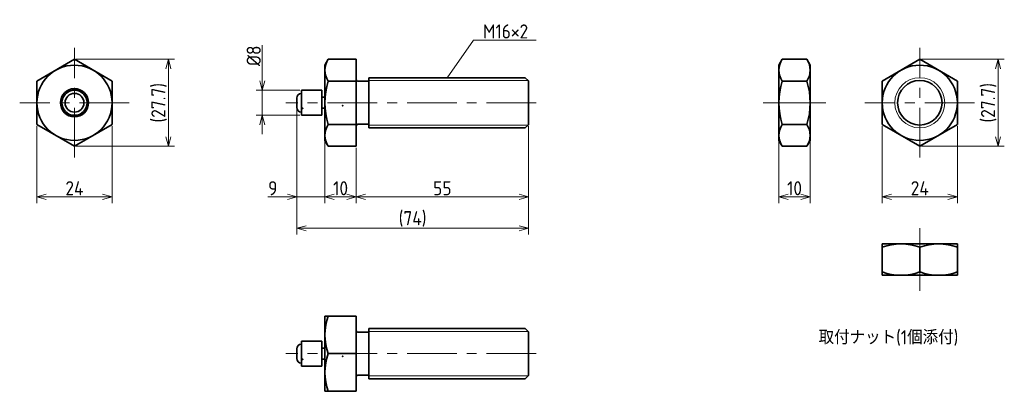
# Model space of a CAD drawing. Header units: millimetres. Extents: x 52 to 367, y 103 to 221.
import ezdxf

# ---------------------------------------------------------------- set-up
doc = ezdxf.new("R2010")
doc.units = ezdxf.units.MM
doc.linetypes.add('CENTER', pattern=[50.8, 31.75, -6.35, 6.35, -6.35])
doc.layers.get('0').update_dxf_attribs({"plot": 0})
doc.layers.add('図形', color=7, linetype='Continuous', lineweight=35)
doc.layers.add('寸法・文字', color=3, linetype='Continuous', lineweight=18)
doc.layers.get('0').off()
doc.styles.add('Dimension', font='isocp.shx', dxfattribs={"bigfont": 'bigfont.shx'})
doc.dimstyles.new('DXF用', dxfattribs={"dimtxt": 4.5, "dimasz": 3, "dimexe": 2, "dimexo": 0.5, "dimgap": 0.5, "dimtad": 1, "dimdec": 3, "dimdsep": 46, "dimtxsty": 'Dimension', "dimblk": 'OPEN30', "dimcen": 2.5, "dimclrd": 3, "dimclre": 3, "dimclrt": 3, "dimazin": 2, "dimtfac": 1, "dimtdec": 3, "dimtmove": 0, "dimatfit": 3, "dimldrblk": 'OPEN30', "dimfxl": 1, "dimlwd": 18, "dimlwe": 18, "dimarcsym": 0})
doc.dimstyles.new('DXF用-2', dxfattribs={"dimtxt": 4.5, "dimasz": 3, "dimexe": 2, "dimexo": 0.5, "dimgap": 0.5, "dimtad": 1, "dimdec": 3, "dimdsep": 46, "dimtxsty": 'Dimension', "dimblk": 'OPEN30', "dimcen": 2.5, "dimclrd": 3, "dimclre": 3, "dimclrt": 3, "dimazin": 2, "dimtfac": 1, "dimtdec": 3, "dimtmove": 0, "dimatfit": 1, "dimldrblk": 'OPEN30', "dimfxl": 1, "dimlwd": 18, "dimlwe": 18, "dimarcsym": 0})

# ---------------------------------------------------------------- blocks, each defined once
blk = doc.blocks.new('_Open30')
at = {"color": 0, "linetype": 'ByBlock', "lineweight": -2}
for p, q in [((-1, 0.27), (0, 0)), ((0, 0), (-1, -0.27)), ((0, 0), (-1, 0))]:
    blk.add_line(p, q, dxfattribs=at)
blk = doc.blocks.new('*D5')
at = {"layer": 'Defpoints', "color": 0}
for p in [(58, 188.07), (82, 188.07), (82, 165)]:
    blk.add_point(p, dxfattribs=at)
at = {"layer": '寸法・文字', "color": 3, "lineweight": 18}
for p, q in [((58, 187.57), (58, 163)), ((82, 187.57), (82, 163)), ((61, 165), (79, 165))]:
    blk.add_line(p, q, dxfattribs=at)
at = {"layer": '寸法・文字', "color": 3, "lineweight": 18, "xscale": 3, "yscale": 3, "zscale": 3, "rotation": 180}
blk.add_blockref('_Open30', (58, 165), dxfattribs=at)
at = {"layer": '寸法・文字', "color": 3, "lineweight": 18, "xscale": 3, "yscale": 3, "zscale": 3}
blk.add_blockref('_Open30', (82, 165), dxfattribs=at)
at = {"layer": '寸法・文字', "color": 3, "insert": (70, 167.75), "char_height": 4.5, "attachment_point": 5, "style": 'Dimension'}
blk.add_mtext('24', dxfattribs=at)
blk = doc.blocks.new('*D6')
at = {"layer": 'Defpoints', "color": 0}
for p in [(70, 208.86), (100, 208.86), (70, 181.14)]:
    blk.add_point(p, dxfattribs=at)
at = {"layer": '寸法・文字', "color": 3, "lineweight": 18}
for p, q in [((70.5, 208.86), (102, 208.86)), ((100, 184.14), (100, 205.86)), ((70.5, 181.14), (102, 181.14))]:
    blk.add_line(p, q, dxfattribs=at)
at = {"layer": '寸法・文字', "color": 3, "lineweight": 18, "xscale": 3, "yscale": 3, "zscale": 3}
for p, rotation in [((100, 208.86), 90), ((100, 181.14), 270)]:
    blk.add_blockref('_Open30', p, dxfattribs=dict(at, rotation=rotation))
at = {"layer": '寸法・文字', "color": 3, "insert": (97.03, 195), "char_height": 4.5, "attachment_point": 5, "rotation": 90, "style": 'Dimension'}
blk.add_mtext('(27.7)', dxfattribs=at)
blk = doc.blocks.new('*D7')
at = {"layer": 'Defpoints', "color": 0}
for p in [(142.5, 199), (130, 191), (142.5, 191)]:
    blk.add_point(p, dxfattribs=at)
at = {"layer": '寸法・文字', "color": 3, "lineweight": 18}
for p, q in [((130, 202), (130, 213.425)), ((142, 199), (128, 199)), ((130, 191), (130, 199)), ((142, 191), (128, 191)), ((130, 188), (130, 185))]:
    blk.add_line(p, q, dxfattribs=at)
at = {"layer": '寸法・文字', "color": 3, "lineweight": 18, "xscale": 3, "yscale": 3, "zscale": 3}
for p, rotation in [((130, 199), 270), ((130, 191), 90)]:
    blk.add_blockref('_Open30', p, dxfattribs=dict(at, rotation=rotation))
at = {"layer": '寸法・文字', "color": 3, "insert": (127.25, 210), "char_height": 4.5, "attachment_point": 5, "rotation": 90, "style": 'Dimension'}
blk.add_mtext('%%c8', dxfattribs=at)
blk = doc.blocks.new('*D8')
at = {"layer": 'Defpoints', "color": 0}
for p in [(141, 193.5), (150, 183), (150, 165)]:
    blk.add_point(p, dxfattribs=at)
at = {"layer": '寸法・文字', "color": 3, "lineweight": 18}
for p, q in [((141, 193), (141, 163)), ((150, 182.5), (150, 163)), ((138, 165), (131.71, 165)), ((150, 165), (141, 165)), ((153, 165), (156, 165))]:
    blk.add_line(p, q, dxfattribs=at)
at = {"layer": '寸法・文字', "color": 3, "lineweight": 18, "xscale": 3, "yscale": 3, "zscale": 3}
blk.add_blockref('_Open30', (141, 165), dxfattribs=at)
at = {"layer": '寸法・文字', "color": 3, "lineweight": 18, "xscale": 3, "yscale": 3, "zscale": 3, "rotation": 180}
blk.add_blockref('_Open30', (150, 165), dxfattribs=at)
at = {"layer": '寸法・文字', "color": 3, "insert": (133.35, 167.75), "char_height": 4.5, "attachment_point": 5, "style": 'Dimension'}
blk.add_mtext('9', dxfattribs=at)
blk = doc.blocks.new('*D9')
at = {"layer": 'Defpoints', "color": 0}
for p in [(150, 183), (160, 181.14), (160, 165)]:
    blk.add_point(p, dxfattribs=at)
at = {"layer": '寸法・文字', "color": 3, "lineweight": 18}
for p, q in [((150, 182.5), (150, 163)), ((160, 180.64), (160, 163)), ((153, 165), (157, 165))]:
    blk.add_line(p, q, dxfattribs=at)
at = {"layer": '寸法・文字', "color": 3, "lineweight": 18, "xscale": 3, "yscale": 3, "zscale": 3, "rotation": 180}
blk.add_blockref('_Open30', (150, 165), dxfattribs=at)
at = {"layer": '寸法・文字', "color": 3, "lineweight": 18, "xscale": 3, "yscale": 3, "zscale": 3}
blk.add_blockref('_Open30', (160, 165), dxfattribs=at)
at = {"layer": '寸法・文字', "color": 3, "insert": (155, 167.75), "char_height": 4.5, "attachment_point": 5, "style": 'Dimension'}
blk.add_mtext('10', dxfattribs=at)
blk = doc.blocks.new('*D10')
at = {"layer": 'Defpoints', "color": 0}
for p in [(215, 188), (160, 181.14), (215, 165)]:
    blk.add_point(p, dxfattribs=at)
at = {"layer": '寸法・文字', "color": 3, "lineweight": 18}
for p, q in [((215, 187.5), (215, 163)), ((160, 180.64), (160, 163)), ((163, 165), (212, 165))]:
    blk.add_line(p, q, dxfattribs=at)
at = {"layer": '寸法・文字', "color": 3, "lineweight": 18, "xscale": 3, "yscale": 3, "zscale": 3, "rotation": 180}
blk.add_blockref('_Open30', (160, 165), dxfattribs=at)
at = {"layer": '寸法・文字', "color": 3, "lineweight": 18, "xscale": 3, "yscale": 3, "zscale": 3}
blk.add_blockref('_Open30', (215, 165), dxfattribs=at)
at = {"layer": '寸法・文字', "color": 3, "insert": (187.5, 167.75), "char_height": 4.5, "attachment_point": 5, "style": 'Dimension'}
blk.add_mtext('55', dxfattribs=at)
blk = doc.blocks.new('*D11')
at = {"layer": 'Defpoints', "color": 0}
for p in [(141, 193.5), (215, 188), (215, 155)]:
    blk.add_point(p, dxfattribs=at)
at = {"layer": '寸法・文字', "color": 3, "lineweight": 18}
for p, q in [((141, 193), (141, 153)), ((215, 187.5), (215, 153)), ((144, 155), (212, 155))]:
    blk.add_line(p, q, dxfattribs=at)
at = {"layer": '寸法・文字', "color": 3, "lineweight": 18, "xscale": 3, "yscale": 3, "zscale": 3, "rotation": 180}
blk.add_blockref('_Open30', (141, 155), dxfattribs=at)
at = {"layer": '寸法・文字', "color": 3, "lineweight": 18, "xscale": 3, "yscale": 3, "zscale": 3}
blk.add_blockref('_Open30', (215, 155), dxfattribs=at)
at = {"layer": '寸法・文字', "color": 3, "insert": (178, 157.975), "char_height": 4.5, "attachment_point": 5, "style": 'Dimension'}
blk.add_mtext('(74)', dxfattribs=at)
blk = doc.blocks.new('*D12')
at = {"layer": 'Defpoints', "color": 0}
for p in [(295, 183), (305, 183), (305, 165)]:
    blk.add_point(p, dxfattribs=at)
at = {"layer": '寸法・文字', "color": 3, "lineweight": 18}
for p, q in [((295, 182.5), (295, 163)), ((305, 182.5), (305, 163)), ((298, 165), (302, 165))]:
    blk.add_line(p, q, dxfattribs=at)
at = {"layer": '寸法・文字', "color": 3, "lineweight": 18, "xscale": 3, "yscale": 3, "zscale": 3, "rotation": 180}
blk.add_blockref('_Open30', (295, 165), dxfattribs=at)
at = {"layer": '寸法・文字', "color": 3, "lineweight": 18, "xscale": 3, "yscale": 3, "zscale": 3}
blk.add_blockref('_Open30', (305, 165), dxfattribs=at)
at = {"layer": '寸法・文字', "color": 3, "insert": (300, 167.75), "char_height": 4.5, "attachment_point": 5, "style": 'Dimension'}
blk.add_mtext('10', dxfattribs=at)
blk = doc.blocks.new('*D13')
at = {"layer": 'Defpoints', "color": 0}
for p in [(328, 188.07), (352, 188.07), (352, 165)]:
    blk.add_point(p, dxfattribs=at)
at = {"layer": '寸法・文字', "color": 3, "lineweight": 18}
for p, q in [((328, 187.57), (328, 163)), ((352, 187.57), (352, 163)), ((331, 165), (349, 165))]:
    blk.add_line(p, q, dxfattribs=at)
at = {"layer": '寸法・文字', "color": 3, "lineweight": 18, "xscale": 3, "yscale": 3, "zscale": 3, "rotation": 180}
blk.add_blockref('_Open30', (328, 165), dxfattribs=at)
at = {"layer": '寸法・文字', "color": 3, "lineweight": 18, "xscale": 3, "yscale": 3, "zscale": 3}
blk.add_blockref('_Open30', (352, 165), dxfattribs=at)
at = {"layer": '寸法・文字', "color": 3, "insert": (340, 167.75), "char_height": 4.5, "attachment_point": 5, "style": 'Dimension'}
blk.add_mtext('24', dxfattribs=at)
blk = doc.blocks.new('*D14')
at = {"layer": 'Defpoints', "color": 0}
for p in [(340, 208.86), (340, 181.14), (365, 181.14)]:
    blk.add_point(p, dxfattribs=at)
at = {"layer": '寸法・文字', "color": 3, "lineweight": 18}
for p, q in [((340.5, 208.86), (367, 208.86)), ((365, 205.86), (365, 184.14)), ((340.5, 181.14), (367, 181.14))]:
    blk.add_line(p, q, dxfattribs=at)
at = {"layer": '寸法・文字', "color": 3, "lineweight": 18, "xscale": 3, "yscale": 3, "zscale": 3}
for p, rotation in [((365, 208.86), 90), ((365, 181.14), 270)]:
    blk.add_blockref('_Open30', p, dxfattribs=dict(at, rotation=rotation))
at = {"layer": '寸法・文字', "color": 3, "insert": (362.02, 195), "char_height": 4.5, "attachment_point": 5, "rotation": 90, "style": 'Dimension'}
blk.add_mtext('(27.7)', dxfattribs=at)

msp = doc.modelspace()

# ---------------------------------------------------------------- linework, layer by layer
at = {"layer": '図形', "color": 3, "linetype": 'CENTER', "lineweight": 18, "ltscale": 0.5}
for p, q in [((70, 177.5), (70, 212.5)), ((340, 177.5), (340, 212.5)), ((87.5, 195), (52.5, 195)), ((217.5, 195), (137.5, 195)), ((357.5, 195), (322.5, 195)), ((217.5, 115), (137.5, 115))]:
    msp.add_line(p, q, dxfattribs=at)
at = {"layer": '図形', "color": 7, "linetype": 'Continuous', "ltscale": 0.5}
for p, q in [((70, 208.8564), (58, 201.9282)), ((82, 201.9282), (70, 208.8564)), ((151.0718, 208.8564), (150, 207)), ((151.0718, 208.8564), (160, 208.8564)), ((160, 208.8564), (160, 181.1436)), ((340, 208.8564), (328, 201.9282)), ((352, 201.9282), (340, 208.8564)), ((150, 183), (150, 207)), ((58, 201.9282), (58, 188.0718)), ((82, 188.0718), (82, 201.9282)), ((164, 201.85), (160.5, 201.85)), ((164, 203), (214, 203)), ((164, 187), (164, 203)), ((214, 203), (215, 202)), ((215, 202), (215, 188)), ((328, 201.9282), (328, 188.0718)), ((352, 188.0718), (352, 201.9282)), ((142.5, 191), (142.5, 199)), ((142.5, 199), (149, 199)), ((149, 191), (149, 199)), ((141, 196.5), (141, 193.5)), ((150, 196.75), (149, 196.75)), ((150, 193.25), (149, 193.25)), ((142.5, 191), (149, 191)), ((58, 188.0718), (70, 181.1436)), ((70, 181.1436), (82, 188.0718)), ((164, 188.15), (160.5, 188.15)), ((164, 187), (214, 187)), ((215, 188), (214, 187)), ((328, 188.0718), (340, 181.1436)), ((340, 181.1436), (352, 188.0718)), ((151.0718, 181.1436), (150, 183)), ((151.0718, 181.1436), (160, 181.1436)), ((150, 103), (150, 127)), ((164, 123), (214, 123)), ((164, 107), (164, 123)), ((214, 123), (215, 122)), ((164, 121.85), (160.5, 121.85)), ((215, 122), (215, 108)), ((141, 116.5), (141, 113.5)), ((142.5, 111), (142.5, 119)), ((142.5, 119), (149, 119)), ((149, 111), (149, 119)), ((150, 116.75), (149, 116.75)), ((150, 113.25), (149, 113.25)), ((142.5, 111), (149, 111)), ((164, 108.15), (160.5, 108.15)), ((164, 107), (214, 107)), ((215, 108), (214, 107))]:
    msp.add_line(p, q, dxfattribs=at)
at = {"layer": '図形'}
for p, q in [((296.0718, 208.8564), (295, 207)), ((303.9282, 208.8564), (296.0718, 208.8564)), ((303.9282, 208.8564), (305, 207)), ((160, 201.9282), (151.0718, 201.9282)), ((303.9282, 201.9282), (296.0718, 201.9282)), ((160, 188.0718), (151.0718, 188.0718)), ((303.9282, 188.0718), (296.0718, 188.0718)), ((296.0718, 181.1436), (295, 183)), ((303.9282, 181.1436), (305, 183)), ((303.9282, 181.1436), (296.0718, 181.1436)), ((328, 140), (328, 150)), ((340, 141.0718), (340, 148.9282)), ((352, 140), (352, 150)), ((160, 127), (150, 127)), ((160, 115), (151.0718, 115)), ((160, 103), (150, 103))]:
    msp.add_line(p, q, dxfattribs=at)
at = {"layer": '図形', "ltscale": 0.5}
for p, q in [((295, 183), (295, 207)), ((305, 183), (305, 207)), ((328, 150), (352, 150)), ((328, 140), (352, 140)), ((160, 103), (160, 127))]:
    msp.add_line(p, q, dxfattribs=at)
at = {"layer": '図形', "color": 3, "lineweight": 18, "ltscale": 0.5}
for p, q in [((164, 202.1), (214.9, 202.1)), ((164, 187.9), (214.9, 187.9)), ((164, 122.1), (214.9, 122.1)), ((164, 107.9), (214.9, 107.9))]:
    msp.add_line(p, q, dxfattribs=at)
at = {"layer": '図形', "color": 3, "linetype": 'CENTER', "lineweight": 18}
for p, q in [((290, 195), (310, 195)), ((340, 155), (340, 135))]:
    msp.add_line(p, q, dxfattribs=at)
at = {"layer": '図形', "color": 7, "linetype": 'Continuous', "ltscale": 0.5}
for centre, radius in [((70, 195), 12), ((340, 195), 12), ((70, 195), 4.5), ((70, 195), 4), ((70, 195), 3)]:
    msp.add_circle(centre, radius, dxfattribs=at)
at = {"layer": '図形', "color": 3, "lineweight": 18}
msp.add_circle((340, 195), 8, dxfattribs=at)
at = {"layer": '図形'}
msp.add_circle((340, 195), 7.1, dxfattribs=at)
for centre, radius, start, end in [((156.134, 205.3923), 6.134, 145.615753, 214.384247), ((301.134, 205.3923), 6.134, 145.615753, 214.384247), ((298.866, 205.3923), 6.134, 325.615756, 34.384245), ((172.9282, 195), 22.9282, 162.412046, 197.587954), ((317.9282, 195), 22.9282, 162.412046, 197.587954), ((282.0718, 195), 22.9282, 342.412052, 17.587951), ((156.1435, 184.6077), 6.1419, 145.666129, 214.333867), ((301.134, 184.6077), 6.134, 145.615753, 214.384247), ((298.866, 184.6077), 6.134, 325.615753, 34.384247), ((334, 132.6699), 17.3301, 69.743842, 110.256158), ((346, 132.6699), 17.3301, 69.743842, 110.256158), ((334, 157.3301), 17.3301, 249.743842, 290.256158), ((346, 157.3301), 17.3301, 249.743842, 290.256158), ((167.3301, 121), 17.3301, 159.743842, 200.256158), ((167.3301, 109), 17.3301, 159.743842, 200.256158)]:
    msp.add_arc(centre, radius, start, end, dxfattribs=at)
at = {"layer": '図形', "color": 7, "linetype": 'Continuous', "ltscale": 0.5}
for centre, radius, start, end in [((160.5, 202.35), 0.5, 180, 270), ((142.5, 196.5), 1.5, 90, 180), ((142.5, 193.5), 1.5, 180, 270), ((160.5, 187.65), 0.5, 90, 180), ((160.5, 122.35), 0.5, 180, 270), ((142.5, 116.5), 1.5, 90, 180), ((142.5, 113.5), 1.5, 180, 270), ((160.5, 107.65), 0.5, 90, 180)]:
    msp.add_arc(centre, radius, start, end, dxfattribs=at)
at = {"layer": '図形', "color": 5, "linetype": 'Continuous'}
for p in [(142.8583, 193.1969), (155.6535, 194.1181), (155.6535, 114.1181), (142.8583, 113.1969)]:
    msp.add_point(p, dxfattribs=at)

# ---------------------------------------------------------------- texts
at = {"layer": '寸法・文字', "insert": (200.5, 215.5), "char_height": 4.5, "attachment_point": 7, "style": 'Dimension'}
msp.add_mtext('M16×2', dxfattribs=at)
at = {"layer": '寸法・文字', "insert": (330, 120), "char_height": 4.5, "width": 75, "attachment_point": 5, "style": 'Dimension'}
msp.add_mtext('取付ナット(1個添付)', dxfattribs=at)

# ---------------------------------------------------------------- dimensions: what is measured, and where the dimension line sits
at = {"layer": '寸法・文字'}
dim = msp.add_linear_dim(base=(130, 191), p1=(142.5, 199), p2=(142.5, 191), angle=90, text='%%c<>', dimstyle='DXF用-2', dxfattribs=at)
dim.commit()
dim.dimension.update_dxf_attribs({"geometry": '*D7', "text_midpoint": (130, 210), "dimtype": 160})
for base, p1, p2, picture, middle in [((100, 208.8564), (70, 181.1436), (70, 208.8564), '*D6', (100, 195)), ((365, 181.1436), (340, 208.8564), (340, 181.1436), '*D14', (365, 195))]:
    dim = msp.add_linear_dim(base=base, p1=p1, p2=p2, angle=90, text='(<>)', dimstyle='DXF用', override={"dimdec": 1}, dxfattribs=at)
    dim.commit()
    dim.dimension.update_dxf_attribs({"geometry": picture, "text_midpoint": middle, "dimtype": 160})
for base, p1, p2, dimstyle, picture, middle in [((150, 165), (141, 193.5), (150, 183), 'DXF用-2', '*D8', (133.3536, 165)), ((82, 165), (58, 188.0718), (82, 188.0718), 'DXF用', '*D5', (70, 165)), ((215, 165), (160, 181.1436), (215, 188), 'DXF用', '*D10', (187.5, 165)), ((352, 165), (328, 188.0718), (352, 188.0718), 'DXF用', '*D13', (340, 165)), ((160, 165), (150, 183), (160, 181.1436), 'DXF用', '*D9', (155, 165)), ((305, 165), (295, 183), (305, 183), 'DXF用', '*D12', (300, 165))]:
    dim = msp.add_linear_dim(base=base, p1=p1, p2=p2, dimstyle=dimstyle, dxfattribs=at)
    dim.commit()
    dim.dimension.update_dxf_attribs({"geometry": picture, "text_midpoint": middle, "dimtype": 160})
dim = msp.add_linear_dim(base=(215, 155), p1=(141, 193.5), p2=(215, 188), text='(<>)', dimstyle='DXF用', dxfattribs=at)
dim.commit()
dim.dimension.update_dxf_attribs({"geometry": '*D11', "text_midpoint": (178, 155), "dimtype": 160})

# ---------------------------------------------------------------- leaders
at = {"layer": '寸法・文字', "annotation_type": 0, "has_hookline": 1, "hookline_direction": 0, "text_width": 16.9203}
msp.add_leader([(189, 203), (197.5, 215), (200, 215)], dimstyle='DXF用', override={"dimgap": 0.5, "dimtad": 1}, dxfattribs=at)

doc.saveas('drawing.dxf')
